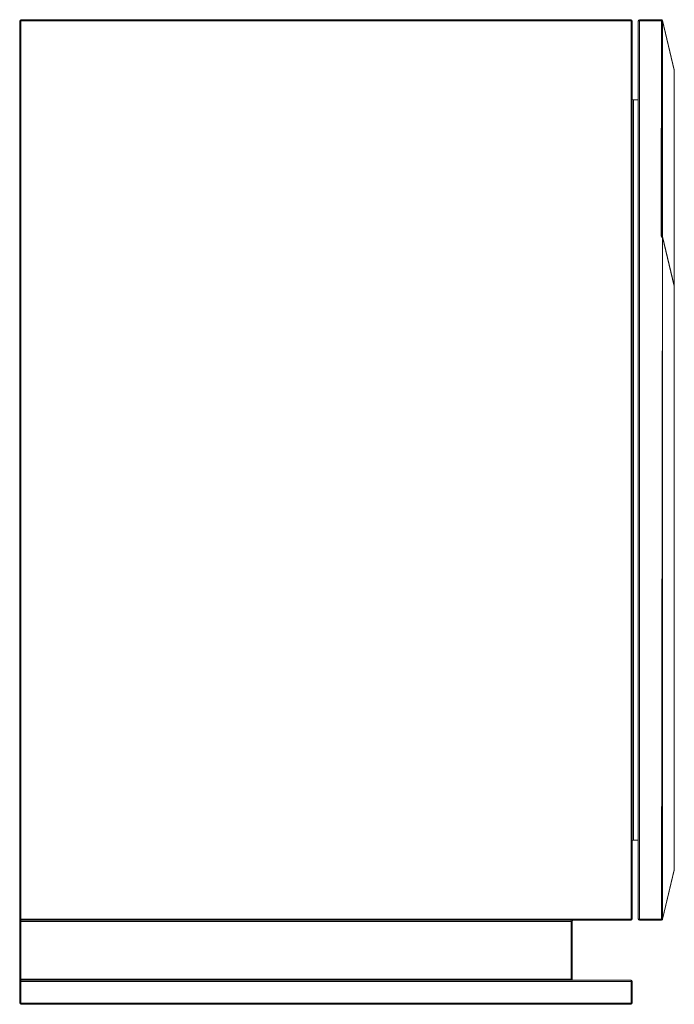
# Paper-space layout '_Gauche' of a CAD drawing. Header units: millimetres. Extents: x -255 to 290, y 0 to 820.
import ezdxf

# ---------------------------------------------------------------- set-up
doc = ezdxf.new("R2010")
doc.units = ezdxf.units.MM

psp = doc.layouts.new('_Gauche')

# ---------------------------------------------------------------- linework, layer by layer
at = {"color": 7, "linetype": 'Continuous', "lineweight": 15}
for p, q in [((-255, 819), (255, 819)), ((-255, 1), (-255, 819)), ((-254, 820), (254, 820)), ((-254, 0), (-254, 820)), ((254, 70), (254, 820)), ((255, 819), (255, 71)), ((260, 819), (280.18, 819)), ((260, 71), (260, 819)), ((261, 70), (261, 820)), ((261, 820), (279, 820)), ((279, 639.88), (279.21, 820)), ((280, 819), (280, 640)), ((280.13, 639.47), (280.18, 819)), ((280.18, 819.23), (289.97, 778.29)), ((289.97, 778.06), (280.18, 819)), ((289.97, 111.94), (290, 778.06)), ((256, 753.18), (256, 136.82)), ((260, 753.18), (256, 753.18)), ((279, 639.88), (280, 640)), ((279.21, 639), (279, 639.88)), ((280, 640), (289.97, 598.29)), ((279.21, 70), (280.18, 639.23)), ((279.21, 639), (280.18, 639)), ((280.18, 639.47), (290, 598.53)), ((280.18, 639), (280.18, 71)), ((289.97, 598.06), (280.18, 639)), ((260, 136.82), (256, 136.82)), ((280.18, 71), (290, 111.94)), ((289.97, 111.71), (280.18, 70.77)), ((-255, 71), (255, 71)), ((-255, 69), (205, 69)), ((254, 70), (-254, 70)), ((204, 20), (204, 70)), ((205, 69), (205, 21)), ((260, 71), (280.18, 71)), ((279.21, 70), (261, 70)), ((280.2, 70.88), (279.21, 71)), ((-255, 21), (205, 21)), ((-255, 19), (255, 19)), ((-254, 20), (254, 20)), ((254, 0), (254, 20)), ((255, 19), (255, 1)), ((-255, 1), (255, 1)), ((254, 0), (-254, 0))]:
    psp.add_line(p, q, dxfattribs=at)
at = {"color": 8, "linetype": 'Continuous', "lineweight": 15}
psp.add_line((280.18, 819.23), (279.98, 819.18), dxfattribs=at)
at = {"color": 7, "linetype": 'Continuous', "lineweight": 15, "flags": 128}
psp.add_lwpolyline([(289.97, 598.53), (289.98, 598.35), (289.98, 598.27), (289.97, 598.29)], dxfattribs=at)
at = {"color": 7, "linetype": 'Continuous', "lineweight": 15}
for centre, radius, start, end in [((-254, 819), 1, 90, 180), ((254, 819), 1, 0, 90), ((261, 819), 1, 90, 180), ((279, 819), 1, 0, 90), ((279.21, 819), 1, 13.44773, 90), ((279.69, 819.12), 0.511, 346.84199, 13.15801), ((289.48, 778.18), 0.511, 346.84199, 13.15801), ((289, 778.06), 1, 0, 13.44773), ((256, 754.18), 1, 180, 270), ((281, 640.12), 1, 180, 193.44773), ((284.71, 639.83), 4.54, 184.5924, 193.52216), ((279.69, 639.12), 0.511, 346.84199, 13.15801), ((289.48, 598.18), 0.511, 346.84199, 13.15801), ((289, 598.06), 1, 360, 13.44773), ((256, 135.82), 1, 90, 180), ((289.48, 111.82), 0.511, 346.84199, 13.15801), ((289, 111.94), 1, 346.55227, 360), ((-254, 71), 1, 180, 270), ((206, 69), 1, 90, 180), ((254, 71), 1, 270, 0), ((261, 71), 1, 180, 270), ((279.21, 71), 0.995, 270.17221, 353.46172), ((279.21, 71), 1, 270, 346.55227), ((279.66, 70.88), 0.534, 0.11816, 12.87397), ((279.7, 70.88), 0.492, 346.59036, 0.05711), ((-254, 19), 1, 90, 180), ((206, 21), 1, 180, 270), ((254, 19), 1, 0, 90), ((-254, 1), 1, 180, 270), ((254, 1), 1, 270, 0)]:
    psp.add_arc(centre, radius, start, end, dxfattribs=at)

doc.saveas('drawing.dxf')
